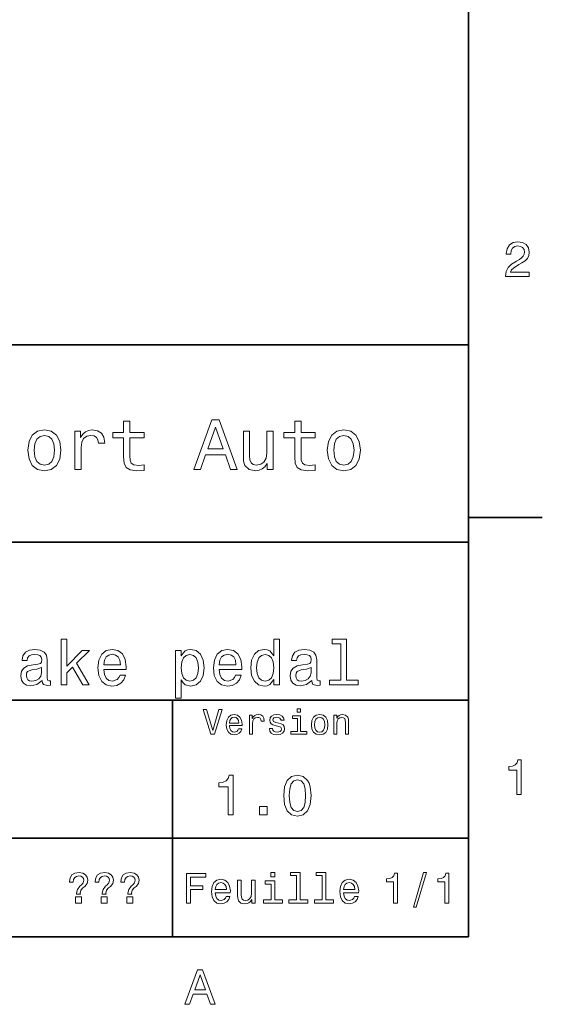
# Model space of a CAD drawing. Extents: x 0 to 297, y 0 to 210.
# Tile 8 of 9: x 242 to 294, y 3 to 103. Entities that reach past the tile are written whole.
import ezdxf

# ---------------------------------------------------------------- set-up
doc = ezdxf.new("R2010")
doc.units = 0

msp = doc.modelspace()

# ---------------------------------------------------------------- linework, layer by layer
at = {"color": 7, "lineweight": 35}
for p, q in [((287, 10), (287, 200)), ((97, 70), (287, 70)), ((287, 70), (287, 10)), ((162, 50), (287, 50)), ((162, 34), (287, 34)), ((257, 10), (257, 34)), ((162, 20), (287, 20)), ((10, 10), (287, 10)), ((97, 10), (287, 10))]:
    msp.add_line(p, q, dxfattribs=at)
at = {"color": 7, "lineweight": 35, "ltscale": 0.1875}
msp.add_line((287, 52.5), (294.5, 52.5), dxfattribs=at)
at = {"color": 7, "lineweight": 13}
for points in [[(290.76947, 76.916786), (293.175079, 76.916786), (293.175079, 77.350502), (291.273773, 77.350502), (291.3797, 77.587532), (291.561249, 77.784218), (292.121033, 78.142288), (292.418579, 78.293587), (292.751434, 78.510445), (292.988464, 78.762604), (293.124634, 79.060158), (293.175079, 79.398056), (293.089355, 79.821686), (292.852325, 80.154541), (292.489197, 80.366356), (292.020172, 80.442001), (291.536041, 80.35627), (291.167877, 80.119232), (290.930847, 79.740997), (290.850159, 79.241714), (290.850159, 79.171112), (291.309082, 79.171112), (291.309082, 79.211456), (291.354462, 79.554398), (291.490631, 79.806557), (291.707489, 79.967941), (291.994965, 80.023415), (292.287476, 79.972984), (292.504333, 79.846901), (292.645538, 79.650215), (292.695984, 79.403099), (292.660675, 79.171112), (292.56485, 78.974426), (292.403473, 78.802956), (292.181549, 78.651657), (291.884003, 78.490273), (291.389771, 78.177589), (291.041779, 77.844742), (290.835022, 77.441284), (290.76947, 76.931915)], [(252.05043, 60.579971), (252.05043, 58.64193), (252.093658, 58.015129), (252.29538, 57.582851), (252.698853, 57.330688), (253.383286, 57.244236), (254.132568, 57.280258), (254.132568, 57.827808), (253.585022, 57.78458), (253.087891, 57.842216), (252.82132, 58.022331), (252.706055, 58.324928), (252.684448, 58.75), (252.684448, 60.579971), (254.132568, 60.579971), (254.132568, 61.120316), (252.684448, 61.120316), (252.684448, 62.251438), (252.05043, 62.251438), (252.05043, 61.120316), (250.955322, 61.120316), (250.955322, 60.579971)], [(259.175781, 57.381123), (259.838623, 57.381123), (260.364563, 58.850864), (262.360229, 58.850864), (262.886169, 57.381123), (263.563416, 57.381123), (261.733429, 62.388329), (260.998566, 62.388329)], [(269.399109, 60.579971), (269.399109, 58.64193), (269.442352, 58.015129), (269.644073, 57.582851), (270.047546, 57.330688), (270.731995, 57.244236), (271.481262, 57.280258), (271.481262, 57.827808), (270.933716, 57.78458), (270.436584, 57.842216), (270.170013, 58.022331), (270.054749, 58.324928), (270.033142, 58.75), (270.033142, 60.579971), (271.481262, 60.579971), (271.481262, 61.120316), (270.033142, 61.120316), (270.033142, 62.251438), (269.399109, 62.251438), (269.399109, 61.120316), (268.304016, 61.120316), (268.304016, 60.579971)], [(242.338623, 59.311958), (242.453888, 58.432995), (242.785309, 57.78458), (243.311249, 57.381123), (244.017303, 57.244236), (244.716141, 57.381123), (245.242081, 57.777374), (245.573486, 58.425793), (245.695969, 59.311958), (245.573486, 60.190922), (245.242081, 60.846542), (244.716141, 61.242794), (244.017303, 61.386887), (243.311249, 61.242794), (242.785309, 60.839336), (242.453888, 60.190922)], [(247.100861, 57.381123), (247.734863, 57.381123), (247.734863, 59.592937), (247.799713, 60.12608), (247.994232, 60.507923), (248.311249, 60.738472), (248.736313, 60.817722), (249.053314, 60.767288), (249.291077, 60.623199), (249.435165, 60.378242), (249.485596, 60.046829), (250.126801, 60.046829), (250.040344, 60.630402), (249.802597, 61.048271), (249.406342, 61.30043), (248.865997, 61.386887), (248.498566, 61.32925), (248.181549, 61.185158), (247.900574, 60.940201), (247.677246, 60.608788), (247.677246, 61.25), (247.100861, 61.25)], [(260.595093, 59.463257), (261.365997, 61.667866), (262.136902, 59.463257)], [(267.194519, 61.25), (266.560516, 61.25), (266.560516, 59.016571), (266.488464, 58.497837), (266.279541, 58.123196), (265.955322, 57.892651), (265.530243, 57.820602), (265.19165, 57.878242), (264.975494, 58.051151), (264.853027, 58.346542), (264.824219, 58.764408), (264.824219, 61.25), (264.190186, 61.25), (264.190186, 58.706772), (264.211792, 58.195244), (264.348694, 57.770172), (264.766571, 57.381123), (265.436584, 57.244236), (265.796814, 57.294666), (266.106628, 57.424351), (266.373199, 57.647694), (266.589325, 57.971901), (266.589325, 57.381123), (267.194519, 57.381123)], [(272.698853, 59.311958), (272.814117, 58.432995), (273.145508, 57.78458), (273.671448, 57.381123), (274.377502, 57.244236), (275.076355, 57.381123), (275.602295, 57.777374), (275.933716, 58.425793), (276.056183, 59.311958), (275.933716, 60.190922), (275.602295, 60.846542), (275.076355, 61.242794), (274.377502, 61.386887), (273.671448, 61.242794), (273.145508, 60.839336), (272.814117, 60.190922)], [(242.98703, 59.319164), (243.05188, 59.967579), (243.253601, 60.435879), (243.57782, 60.72406), (244.017303, 60.824928), (244.449585, 60.72406), (244.773773, 60.443081), (244.97551, 59.967579), (245.047546, 59.319164), (244.97551, 58.663544), (244.773773, 58.188038), (244.449585, 57.899853), (244.017303, 57.806194), (243.57782, 57.899853), (243.253601, 58.188038), (243.05188, 58.663544)], [(273.34726, 59.319164), (273.412109, 59.967579), (273.613831, 60.435879), (273.938019, 60.72406), (274.377502, 60.824928), (274.809784, 60.72406), (275.134003, 60.443081), (275.335724, 59.967579), (275.407776, 59.319164), (275.335724, 58.663544), (275.134003, 58.188038), (274.809784, 57.899853), (274.377502, 57.806194), (273.938019, 57.899853), (273.613831, 58.188038), (273.412109, 58.663544)], [(245.70462, 35.530258), (246.275223, 35.530258), (246.275223, 36.755764), (246.871765, 37.332851), (247.896255, 35.530258), (248.538193, 35.530258), (247.260803, 37.728386), (248.570618, 39.012245), (247.850861, 39.012245), (246.275223, 37.443081), (246.275223, 40.185879), (245.70462, 40.185879)], [(267.283875, 36.068443), (267.283875, 35.530258), (267.854462, 35.530258), (267.854462, 40.185879), (267.290344, 40.185879), (267.290344, 38.480545), (266.855896, 38.973343), (266.590057, 39.090057), (266.285309, 39.135445), (265.734161, 39.005764), (265.306213, 38.642651), (265.027374, 38.059078), (264.930115, 37.274494), (265.027374, 36.489914), (265.306213, 35.899857), (265.734161, 35.530258), (266.285309, 35.407059), (266.590057, 35.45245), (266.862396, 35.569164)], [(274.085754, 39.706051), (274.085754, 36.010086), (272.912109, 36.010086), (272.912109, 35.530258), (275.823486, 35.530258), (275.823486, 36.010086), (274.656342, 36.010086), (274.656342, 40.185879), (273.190918, 40.185879), (273.190918, 39.706051)], [(243.791794, 35.98415), (243.791794, 35.964695), (243.824219, 35.744236), (243.921478, 35.588615), (244.329987, 35.465416), (244.647705, 35.517288), (244.647705, 35.958214), (244.511536, 35.938759), (244.329987, 36.023052), (244.297546, 36.282421), (244.297546, 38.085014), (244.219757, 38.545387), (243.992798, 38.869595), (243.59726, 39.064121), (243.039627, 39.135445), (242.494965, 39.057636), (242.092941, 38.837173), (241.840057, 38.493515), (241.755768, 38.039623), (241.755768, 38.000721), (242.268021, 38.000721), (242.313416, 38.273052), (242.456055, 38.467579), (242.689484, 38.584293), (243.020172, 38.629681), (243.337891, 38.59726), (243.56485, 38.5), (243.701019, 38.331409), (243.746399, 38.09798), (243.720459, 37.825645), (243.61673, 37.68948), (243.357361, 37.624638), (242.871033, 37.572765), (242.313416, 37.456051), (241.917877, 37.248558), (241.684448, 36.924351), (241.613129, 36.444523), (241.677948, 36.016571), (241.878967, 35.698845), (242.203186, 35.497837), (242.650574, 35.426514), (243.253601, 35.562679)], [(250.029541, 37.105907), (252.311966, 37.105907), (252.318451, 37.371758), (252.214691, 38.117435), (251.929398, 38.675072), (251.47551, 39.012245), (250.872482, 39.135445), (250.282425, 39.005764), (249.828537, 38.642651), (249.536743, 38.052593), (249.432999, 37.274494), (249.530273, 36.476944), (249.822052, 35.893372), (250.269455, 35.530258), (250.853027, 35.407059), (251.358795, 35.491352), (251.773773, 35.711815), (252.078537, 36.061958), (252.253601, 36.528816), (251.689484, 36.528816), (251.572769, 36.269451), (251.404175, 36.074928), (250.924347, 35.919308), (250.554749, 35.990631), (250.27594, 36.217579), (250.094391, 36.587173), (250.029541, 37.086452)], [(257.875366, 38.474064), (257.875366, 39.012245), (257.304749, 39.012245), (257.304749, 34.181557), (257.875366, 34.181557), (257.875366, 36.061958), (258.076355, 35.757202), (258.303314, 35.556194), (258.873932, 35.407059), (259.418579, 35.530258), (259.846558, 35.899857), (260.125366, 36.483429), (260.229126, 37.274494), (260.125366, 38.059078), (259.846558, 38.642651), (259.418579, 39.005764), (258.873932, 39.135445), (258.562683, 39.096542), (258.296844, 38.973343), (258.069885, 38.76585)], [(261.739929, 37.105907), (264.022339, 37.105907), (264.028809, 37.371758), (263.925079, 38.117435), (263.639771, 38.675072), (263.185883, 39.012245), (262.582855, 39.135445), (261.992798, 39.005764), (261.53891, 38.642651), (261.247131, 38.052593), (261.143372, 37.274494), (261.240631, 36.476944), (261.53241, 35.893372), (261.979828, 35.530258), (262.563416, 35.407059), (263.069153, 35.491352), (263.484161, 35.711815), (263.78891, 36.061958), (263.963989, 36.528816), (263.399841, 36.528816), (263.283142, 36.269451), (263.114563, 36.074928), (262.634735, 35.919308), (262.265137, 35.990631), (261.986328, 36.217579), (261.804749, 36.587173), (261.739929, 37.086452)], [(271.115997, 35.98415), (271.115997, 35.964695), (271.148407, 35.744236), (271.245667, 35.588615), (271.654175, 35.465416), (271.971893, 35.517288), (271.971893, 35.958214), (271.835754, 35.938759), (271.654175, 36.023052), (271.621765, 36.282421), (271.621765, 38.085014), (271.543945, 38.545387), (271.317017, 38.869595), (270.921478, 39.064121), (270.363831, 39.135445), (269.819153, 39.057636), (269.417145, 38.837173), (269.164276, 38.493515), (269.079956, 38.039623), (269.079956, 38.000721), (269.592224, 38.000721), (269.637604, 38.273052), (269.780273, 38.467579), (270.013672, 38.584293), (270.344391, 38.629681), (270.662109, 38.59726), (270.889038, 38.5), (271.025208, 38.331409), (271.070618, 38.09798), (271.044678, 37.825645), (270.940918, 37.68948), (270.681549, 37.624638), (270.195251, 37.572765), (269.637604, 37.456051), (269.242065, 37.248558), (269.008636, 36.924351), (268.937317, 36.444523), (269.002167, 36.016571), (269.203186, 35.698845), (269.527374, 35.497837), (269.974792, 35.426514), (270.57782, 35.562679)], [(250.029541, 37.585735), (250.100861, 38.033138), (250.27594, 38.363831), (250.541794, 38.564842), (250.891937, 38.636166), (251.235596, 38.564842), (251.501434, 38.363831), (251.663544, 38.033138), (251.721909, 37.585735)], [(258.776672, 35.919308), (258.394104, 36.003601), (258.115295, 36.262966), (257.940216, 36.684437), (257.881836, 37.274494), (257.940216, 37.858067), (258.115295, 38.279537), (258.394104, 38.532421), (258.776672, 38.623199), (259.126801, 38.532421), (259.40564, 38.273052), (259.580688, 37.851585), (259.645538, 37.274494), (259.580688, 36.690922), (259.40564, 36.262966), (259.126801, 36.003601)], [(261.739929, 37.585735), (261.811249, 38.033138), (261.986328, 38.363831), (262.252167, 38.564842), (262.602295, 38.636166), (262.945984, 38.564842), (263.211823, 38.363831), (263.373932, 38.033138), (263.432281, 37.585735)], [(266.382568, 38.623199), (266.758636, 38.532421), (267.043945, 38.279537), (267.212524, 37.858067), (267.277374, 37.274494), (267.212524, 36.684437), (267.043945, 36.262966), (266.758636, 36.003601), (266.382568, 35.919308), (266.02594, 36.003601), (265.753601, 36.262966), (265.572052, 36.690922), (265.513672, 37.274494), (265.572052, 37.851585), (265.753601, 38.273052), (266.02594, 38.532421)], [(243.726959, 36.749279), (243.649139, 36.412102), (243.44165, 36.152737), (243.130402, 35.98415), (242.747833, 35.925793), (242.50145, 35.958214), (242.326385, 36.061958), (242.216141, 36.243515), (242.183716, 36.496395), (242.209656, 36.723343), (242.313416, 36.885445), (242.728394, 37.067001), (243.253601, 37.14481), (243.726959, 37.30043)], [(271.051147, 36.749279), (270.973328, 36.412102), (270.765869, 36.152737), (270.45462, 35.98415), (270.072052, 35.925793), (269.825653, 35.958214), (269.650574, 36.061958), (269.540344, 36.243515), (269.507935, 36.496395), (269.533875, 36.723343), (269.637604, 36.885445), (270.052612, 37.067001), (270.57782, 37.14481), (271.051147, 37.30043)], [(261.71109, 33.03458), (261.08429, 30.905619), (260.439484, 33.03458), (260.09726, 33.03458), (260.904175, 30.530979), (261.264404, 30.530979), (262.053314, 33.03458)], [(269.992798, 33.117435), (269.657776, 33.117435), (269.657776, 32.757202), (269.992798, 32.757202)], [(262.784576, 31.40634), (264.052582, 31.40634), (264.056183, 31.554033), (263.998566, 31.9683), (263.840057, 32.278099), (263.587891, 32.465416), (263.252869, 32.533859), (262.925079, 32.461815), (262.672913, 32.260086), (262.510803, 31.932276), (262.453156, 31.5), (262.507202, 31.056915), (262.669312, 30.732708), (262.917877, 30.530979), (263.242065, 30.462536), (263.523041, 30.509365), (263.753601, 30.631844), (263.922913, 30.826368), (264.020172, 31.085733), (263.706787, 31.085733), (263.641937, 30.941643), (263.548279, 30.833572), (263.281708, 30.747118), (263.076355, 30.786743), (262.921478, 30.912823), (262.820618, 31.118155), (262.784576, 31.395533)], [(262.784576, 31.672911), (262.824219, 31.921469), (262.921478, 32.105186), (263.069153, 32.216858), (263.263702, 32.256485), (263.45462, 32.216858), (263.602295, 32.105186), (263.692352, 31.921469), (263.724792, 31.672911)], [(264.794678, 30.530979), (265.111664, 30.530979), (265.111664, 31.636887), (265.144104, 31.903458), (265.241364, 32.094379), (265.399841, 32.209652), (265.612396, 32.249279), (265.770905, 32.224064), (265.889771, 32.152016), (265.961823, 32.029537), (265.98703, 31.863832), (266.307648, 31.863832), (266.264404, 32.155621), (266.145538, 32.364552), (265.947418, 32.490635), (265.677246, 32.533859), (265.49353, 32.505043), (265.335022, 32.432995), (265.194519, 32.310516), (265.082855, 32.144814), (265.082855, 32.465416), (264.794678, 32.465416)], [(267.791779, 31.658501), (267.485596, 31.730547), (267.258636, 31.8134), (267.182983, 31.982708), (267.20462, 32.101585), (267.280273, 32.188038), (267.40274, 32.242073), (267.579254, 32.263687), (267.748566, 32.242073), (267.881836, 32.177231), (267.968292, 32.079971), (268.004333, 31.950287), (268.314117, 31.950287), (268.314117, 31.957493), (268.260101, 32.191643), (268.112396, 32.375359), (267.881836, 32.490635), (267.579254, 32.533859), (267.273041, 32.490635), (267.049713, 32.371758), (266.90921, 32.195244), (266.865997, 31.971901), (266.898407, 31.755764), (266.999268, 31.604465), (267.164978, 31.496397), (267.406342, 31.420748), (267.759369, 31.334293), (267.975494, 31.244236), (268.033142, 31.17219), (268.054749, 31.064121), (268.022339, 30.930836), (267.935883, 30.829971), (267.79538, 30.765129), (267.608063, 30.743515), (267.409943, 30.765129), (267.265839, 30.840778), (267.168579, 30.963255), (267.128967, 31.132565), (266.822754, 31.132565), (266.873199, 30.844379), (267.020905, 30.635447), (267.255035, 30.509365), (267.579254, 30.462536), (267.917877, 30.509365), (268.166412, 30.635447), (268.317719, 30.837175), (268.371765, 31.100143), (268.332123, 31.327089), (268.220459, 31.481987), (268.036743, 31.582851)], [(269.981995, 30.79755), (269.981995, 32.400574), (269.167877, 32.400574), (269.167877, 32.130402), (269.664978, 32.130402), (269.664978, 30.79755), (269.016571, 30.79755), (269.016571, 30.530979), (270.637604, 30.530979), (270.637604, 30.79755)], [(271.087891, 31.496397), (271.145538, 31.056915), (271.311249, 30.732708), (271.574219, 30.530979), (271.927246, 30.462536), (272.276672, 30.530979), (272.539612, 30.729107), (272.705322, 31.053314), (272.766571, 31.496397), (272.705322, 31.935879), (272.539612, 32.263687), (272.276672, 32.461815), (271.927246, 32.533859), (271.574219, 32.461815), (271.311249, 32.260086), (271.145538, 31.935879)], [(271.412109, 31.5), (271.444519, 31.824207), (271.54538, 32.058357), (271.707489, 32.20245), (271.927246, 32.25288), (272.143372, 32.20245), (272.305481, 32.061958), (272.406342, 31.824207), (272.442352, 31.5), (272.406342, 31.17219), (272.305481, 30.934437), (272.143372, 30.790344), (271.927246, 30.743515), (271.707489, 30.790344), (271.54538, 30.934437), (271.444519, 31.17219)], [(273.350159, 30.530979), (273.667145, 30.530979), (273.667145, 31.647694), (273.699554, 31.903458), (273.804047, 32.090778), (273.966125, 32.206051), (274.182281, 32.249279), (274.355194, 32.213257), (274.463257, 32.115993), (274.517303, 31.95389), (274.535309, 31.737751), (274.535309, 30.530979), (274.852295, 30.530979), (274.852295, 31.802593), (274.837891, 32.058357), (274.773041, 32.270893), (274.560516, 32.465416), (274.229095, 32.533859), (274.04538, 32.508644), (273.890503, 32.440201), (273.757202, 32.324928), (273.65274, 32.170029), (273.65274, 32.465416), (273.350159, 32.465416)], [(291.909241, 24.416786), (292.368164, 24.416786), (292.368164, 27.942001), (292.025208, 27.942001), (291.934448, 27.634365), (291.752899, 27.427593), (291.475525, 27.306557), (291.092224, 27.266211), (291.092224, 26.90814), (291.909241, 26.90814)], [(262.631134, 22.360231), (263.155609, 22.360231), (263.155609, 26.38905), (262.763702, 26.38905), (262.659943, 26.037464), (262.452454, 25.801153), (262.135437, 25.662825), (261.697418, 25.616714), (261.697418, 25.207493), (262.631134, 25.207493)], [(268.285309, 24.314121), (268.371765, 23.409224), (268.642639, 22.763689), (269.074921, 22.371759), (269.674347, 22.244957), (270.268005, 22.371759), (270.700287, 22.763689), (270.965424, 23.409224), (271.057648, 24.314121), (270.965424, 25.213257), (270.855896, 25.570606), (270.700287, 25.864553), (270.268005, 26.256485), (269.674347, 26.38905), (269.074921, 26.256485), (268.642639, 25.858791), (268.371765, 25.213257)], [(268.838623, 24.314121), (268.884735, 25.011528), (269.028809, 25.51297), (269.288177, 25.806917), (269.674347, 25.910664), (270.054749, 25.806917), (270.314117, 25.51297), (270.458221, 25.011528), (270.504333, 24.314121), (270.458221, 23.610952), (270.314117, 23.10951), (270.054749, 22.815563), (269.674347, 22.717581), (269.288177, 22.815563), (269.028809, 23.10951), (268.884735, 23.610952)], [(265.806915, 22.360231), (266.602295, 22.360231), (266.602295, 23.219021), (265.806915, 23.219021)], [(247.282425, 14.323487), (247.658508, 14.323487), (247.654175, 14.422911), (247.719025, 14.725505), (247.926514, 14.954612), (248.103745, 15.110231), (248.341507, 15.408502), (248.42363, 15.754323), (248.358795, 16.056917), (248.177231, 16.298992), (247.896255, 16.454611), (247.528824, 16.510807), (247.113831, 16.445967), (246.811234, 16.273056), (246.625366, 15.987753), (246.56485, 15.611671), (246.56485, 15.559799), (246.940918, 15.559799), (246.979828, 15.82781), (247.092224, 16.018013), (247.269455, 16.134727), (247.515854, 16.173632), (247.723343, 16.13905), (247.878967, 16.052593), (247.978394, 15.914266), (248.01297, 15.73271), (247.952454, 15.490635), (247.775223, 15.274496), (247.610947, 15.123199), (247.360229, 14.807637), (247.278107, 14.431557)], [(249.884735, 14.323487), (250.260803, 14.323487), (250.256485, 14.422911), (250.32132, 14.725505), (250.528824, 14.954612), (250.706055, 15.110231), (250.943802, 15.408502), (251.02594, 15.754323), (250.96109, 16.056917), (250.779541, 16.298992), (250.498566, 16.454611), (250.131119, 16.510807), (249.716141, 16.445967), (249.413544, 16.273056), (249.227661, 15.987753), (249.167145, 15.611671), (249.167145, 15.559799), (249.543228, 15.559799), (249.582138, 15.82781), (249.694519, 16.018013), (249.871765, 16.134727), (250.118164, 16.173632), (250.325653, 16.13905), (250.481262, 16.052593), (250.580688, 15.914266), (250.61528, 15.73271), (250.554764, 15.490635), (250.377518, 15.274496), (250.213257, 15.123199), (249.96254, 14.807637), (249.880402, 14.431557)], [(252.48703, 14.323487), (252.863113, 14.323487), (252.858795, 14.422911), (252.92363, 14.725505), (253.131119, 14.954612), (253.308365, 15.110231), (253.546112, 15.408502), (253.62825, 15.754323), (253.5634, 16.056917), (253.381851, 16.298992), (253.100861, 16.454611), (252.733429, 16.510807), (252.318451, 16.445967), (252.015854, 16.273056), (251.829971, 15.987753), (251.769455, 15.611671), (251.769455, 15.559799), (252.145538, 15.559799), (252.184433, 15.82781), (252.296829, 16.018013), (252.47406, 16.134727), (252.720459, 16.173632), (252.927948, 16.13905), (253.083572, 16.052593), (253.182999, 15.914266), (253.217575, 15.73271), (253.157059, 15.490635), (252.979828, 15.274496), (252.815567, 15.123199), (252.56485, 14.807637), (252.482712, 14.431557)], [(258.414978, 13.428675), (258.817017, 13.428675), (258.817017, 14.807637), (260.079254, 14.807637), (260.079254, 15.166427), (258.817017, 15.166427), (258.817017, 16.065563), (260.368866, 16.065563), (260.368866, 16.428675), (258.414978, 16.428675)], [(267.389038, 16.532421), (266.98703, 16.532421), (266.98703, 16.100145), (267.389038, 16.100145)], [(269.572052, 16.212536), (269.572052, 13.748559), (268.789612, 13.748559), (268.789612, 13.428675), (270.73056, 13.428675), (270.73056, 13.748559), (269.952454, 13.748559), (269.952454, 16.532421), (268.975494, 16.532421), (268.975494, 16.212536)], [(272.174347, 16.212536), (272.174347, 13.748559), (271.391937, 13.748559), (271.391937, 13.428675), (273.332855, 13.428675), (273.332855, 13.748559), (272.554749, 13.748559), (272.554749, 16.532421), (271.57782, 16.532421), (271.57782, 16.212536)], [(279.416443, 13.428675), (279.809814, 13.428675), (279.809814, 16.450289), (279.515839, 16.450289), (279.438049, 16.1866), (279.28241, 16.009367), (279.044678, 15.905621), (278.716125, 15.871038), (278.716125, 15.564121), (279.416443, 15.564121)], [(281.42218, 13.026657), (281.720459, 13.026657), (282.766571, 16.510807), (282.463989, 16.510807)], [(284.621033, 13.428675), (285.014404, 13.428675), (285.014404, 16.450289), (284.720459, 16.450289), (284.642639, 16.1866), (284.48703, 16.009367), (284.249268, 15.905621), (283.920746, 15.871038), (283.920746, 15.564121), (284.621033, 15.564121)], [(261.341492, 14.479107), (262.863098, 14.479107), (262.867432, 14.656341), (262.798279, 15.153459), (262.608063, 15.525217), (262.305481, 15.75), (261.903473, 15.832133), (261.510101, 15.745678), (261.207489, 15.503603), (261.01297, 15.110231), (260.943817, 14.591499), (261.008636, 14.059798), (261.203156, 13.67075), (261.501434, 13.428675), (261.890503, 13.346542), (262.227661, 13.402739), (262.504333, 13.549712), (262.707489, 13.783141), (262.824219, 14.09438), (262.44812, 14.09438), (262.370331, 13.92147), (262.257935, 13.791787), (261.938049, 13.688041), (261.69165, 13.735591), (261.505768, 13.886888), (261.384735, 14.133286), (261.341492, 14.466139)], [(261.341492, 14.798992), (261.389038, 15.097262), (261.505768, 15.317724), (261.682983, 15.45173), (261.916412, 15.49928), (262.145538, 15.45173), (262.322754, 15.317724), (262.430847, 15.097262), (262.469727, 14.798992)], [(265.400574, 15.75), (265.020172, 15.75), (265.020172, 14.409943), (264.976959, 14.098703), (264.851593, 13.873919), (264.657074, 13.735591), (264.402008, 13.692364), (264.198853, 13.726946), (264.069153, 13.830692), (263.995667, 14.007925), (263.978394, 14.258646), (263.978394, 15.75), (263.597992, 15.75), (263.597992, 14.224064), (263.610962, 13.917148), (263.693085, 13.662104), (263.943817, 13.428675), (264.345825, 13.346542), (264.561951, 13.376801), (264.747833, 13.454611), (264.907776, 13.588617), (265.037476, 13.783141), (265.037476, 13.428675), (265.400574, 13.428675)], [(267.376068, 13.748559), (267.376068, 15.672191), (266.399139, 15.672191), (266.399139, 15.347983), (266.995667, 15.347983), (266.995667, 13.748559), (266.21759, 13.748559), (266.21759, 13.428675), (268.162811, 13.428675), (268.162811, 13.748559)], [(274.353027, 14.479107), (275.874634, 14.479107), (275.878967, 14.656341), (275.809814, 15.153459), (275.619598, 15.525217), (275.317017, 15.75), (274.914978, 15.832133), (274.521606, 15.745678), (274.219025, 15.503603), (274.024506, 15.110231), (273.955322, 14.591499), (274.020172, 14.059798), (274.214691, 13.67075), (274.51297, 13.428675), (274.902008, 13.346542), (275.239197, 13.402739), (275.515839, 13.549712), (275.719025, 13.783141), (275.835724, 14.09438), (275.459656, 14.09438), (275.381836, 13.92147), (275.26944, 13.791787), (274.949554, 13.688041), (274.703186, 13.735591), (274.517303, 13.886888), (274.39624, 14.133286), (274.353027, 14.466139)], [(274.353027, 14.798992), (274.400574, 15.097262), (274.517303, 15.317724), (274.694519, 15.45173), (274.927948, 15.49928), (275.157074, 15.45173), (275.33429, 15.317724), (275.442352, 15.097262), (275.481262, 14.798992)], [(247.16571, 13.428675), (247.766571, 13.428675), (247.766571, 14.072767), (247.16571, 14.072767)], [(249.768005, 13.428675), (250.368881, 13.428675), (250.368881, 14.072767), (249.768005, 14.072767)], [(252.370316, 13.428675), (252.971176, 13.428675), (252.971176, 14.072767), (252.370316, 14.072767)], [(258.266846, 3.166787), (258.730835, 3.166787), (259.098999, 4.195605), (260.495972, 4.195605), (260.864105, 3.166787), (261.338165, 3.166787), (260.05719, 6.67183), (259.542786, 6.67183)], [(259.260376, 4.624279), (259.799988, 6.167507), (260.33963, 4.624279)]]:
    msp.add_lwpolyline(points, close=True, dxfattribs=at)

doc.saveas('drawing.dxf')
